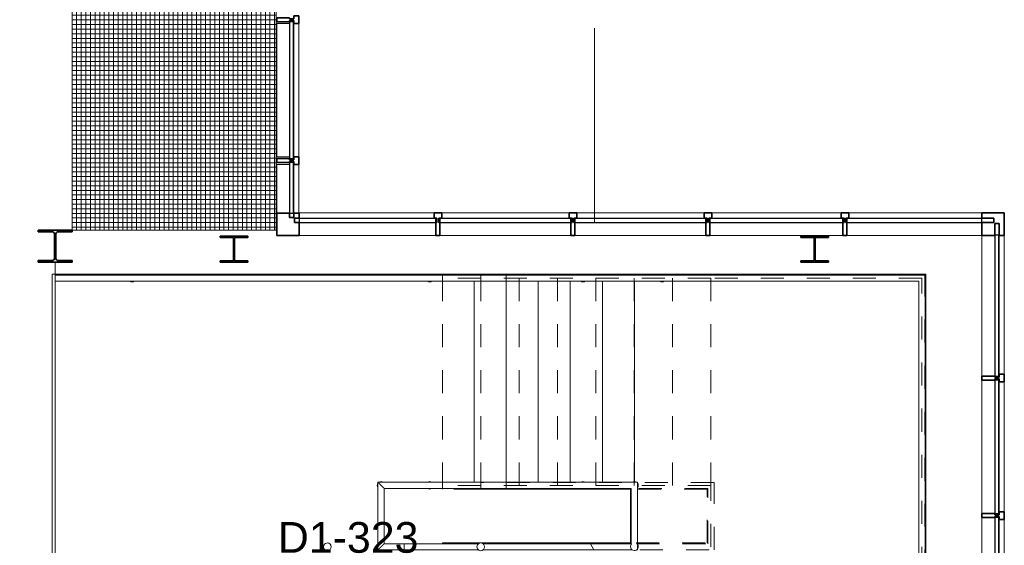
# Model space of a CAD drawing. Extents: x -2538 to 83400, y -8040 to 61900.
# Tile 71 of 105: x 74254 to 80671, y -4098 to -675. Entities that reach past the tile are written whole.
import ezdxf

# ---------------------------------------------------------------- set-up
doc = ezdxf.new("R2010")
doc.units = 0
doc.header["$LTSCALE"] = 100
doc.linetypes.add('gestippeld-fijn', pattern=[3, 1.5, -1.5])
doc.linetypes.add('stramien', pattern=[22.225, 12.7, -3.175, 3.175, -3.175])
for name, color, linetype, lineweight in [('00---0--FM-RUIMTENR', 7, 'Continuous', 18), ('BL$7A---_STRAMIEN', 7, 'Continuous', 18), ('BL23----_VLOEREN', 11, 'Continuous', 18), ('BL24----_TRAP', 1, 'Continuous', 18), ('BL28----_CONSTRUCTIES', 4, 'Continuous', 18), ('BL30----_KOZIJNEN', 14, 'Continuous', 25), ('BL34----_BALUSTRADES', 1, 'Continuous', 18)]:
    doc.layers.add(name, color=color, linetype=linetype, lineweight=lineweight)
doc.styles.add('Arial', font='arial.ttf', dxfattribs={"height": 200})

# ---------------------------------------------------------------- blocks, each defined once
blk = doc.blocks.new('System Panel - 31_CP_Glazed-1377024-1')
at = {"layer": 'BL30----_KOZIJNEN'}
for p, q in [((435, -9.5), (-435, -9.5)), ((-435, -9.5), (-435, -35.5)), ((-435, -35.5), (435, -35.5)), ((435, -35.5), (435, -9.5))]:
    blk.add_line(p, q, dxfattribs=at)
blk = doc.blocks.new('System Panel - 31_CP_Glazed-1377023-1')
at = {"layer": 'BL30----_KOZIJNEN'}
for p, q in [((458.25, -9.5), (-458.25, -9.5)), ((-458.25, -9.5), (-458.25, -35.5)), ((-458.25, -35.5), (458.25, -35.5)), ((458.25, -35.5), (458.25, -9.5))]:
    blk.add_line(p, q, dxfattribs=at)
blk = doc.blocks.new('Rectangular Mullion - 30_CW_vliesgevelprofiel-1377010-1')
at = {"layer": 'BL30----_KOZIJNEN', "lineweight": 18}
for p, q in [((80525.5, -4788), (80525.5, -3918)), ((80609, -4788), (80609, -3918)), ((80637, -4776), (80637, -3930)), ((80671, -4776), (80671, -3930))]:
    blk.add_line(p, q, dxfattribs=at)
blk = doc.blocks.new('Rectangular Mullion - 30_CW_vliesgevelprofiel-1381957-1')
at = {"layer": 'BL30----_KOZIJNEN', "lineweight": 18}
for p, q in [((80525.5, -2996), (80525.5, -2079.5)), ((80609, -2996), (80609, -2079.5)), ((80637, -2984), (80637, -2079.5)), ((80671, -2984), (80671, -2079.5))]:
    blk.add_line(p, q, dxfattribs=at)
blk = doc.blocks.new('Rectangular Mullion - 30_CW_hoek_R-1377020-1')
at = {"layer": 'BL30----_KOZIJNEN', "lineweight": 35}
for p, q in [((-145.5, 36.5), (-145.5, 70.5)), ((-145.5, 70.5), (0, 70.5)), ((0, 70.5), (0, -75)), ((-68.9, 36.5), (-145.5, 36.5)), ((-145.5, -75), (-145.5, 8.5)), ((-145.5, 8.5), (-68.9, 8.5)), ((-68.9, 8.5), (-68.9, 36.5)), ((-34, 1.6), (-62, 1.6)), ((-62, 1.6), (-62, -75)), ((-34, -75), (-34, 1.6)), ((-62, -75), (-145.5, -75)), ((0, -75), (-34, -75))]:
    blk.add_line(p, q, dxfattribs=at)
blk = doc.blocks.new('Rectangular Mullion - 30_CW_vliesgevelprofiel-1377022-1')
at = {"layer": 'BL30----_KOZIJNEN', "lineweight": 35}
for p, q in [((-25, 36.5), (-25, 70.5)), ((-25, 70.5), (25, 70.5)), ((25, 70.5), (25, 36.5)), ((-6, 36.5), (-25, 36.5)), ((-13, 8.5), (-6, 8.5)), ((-13, -75), (-13, 8.5)), ((-6, 8.5), (-6, 36.5)), ((25, 36.5), (6, 36.5)), ((6, 36.5), (6, 8.5)), ((6, 8.5), (13, 8.5)), ((13, 8.5), (13, -75)), ((13, -75), (-13, -75))]:
    blk.add_line(p, q, dxfattribs=at)
blk = doc.blocks.new('Rectangular Mullion - 30_CW_inwendigehoek_L-1377107-1')
at = {"layer": 'BL30----_KOZIJNEN', "lineweight": 35}
for p, q in [((0, 75.05), (-145.5, 75.05)), ((-145.5, 75.05), (-145.5, -8.45)), ((0, -70.45), (0, 75.05)), ((-145.5, -8.45), (-115.5, -8.45)), ((-145.5, -36.45), (-145.5, -70.45)), ((-115.5, -36.45), (-145.5, -36.45)), ((-115.5, -8.45), (-115.5, -36.45)), ((-111.5, -70.45), (-111.5, -40.45)), ((-111.5, -40.45), (-83.5, -40.45)), ((-83.5, -40.45), (-83.5, -70.45)), ((-145.5, -70.45), (-111.5, -70.45)), ((-83.5, -70.45), (0, -70.45))]:
    blk.add_line(p, q, dxfattribs=at)
blk = doc.blocks.new('System Panel - 31_CP_Glazed-1377109-1')
at = {"layer": 'BL30----_KOZIJNEN'}
for p, q in [((445.75, 35.5), (-445.75, 35.5)), ((-445.75, 35.5), (-445.75, 9.5)), ((-445.75, 9.5), (445.75, 9.5)), ((445.75, 9.5), (445.75, 35.5))]:
    blk.add_line(p, q, dxfattribs=at)
blk = doc.blocks.new('System Panel - 31_CP_Glazed-1377110-1')
at = {"layer": 'BL30----_KOZIJNEN'}
for p, q in [((427, 35.5), (-427, 35.5)), ((-427, 35.5), (-427, 9.5)), ((-427, 9.5), (427, 9.5)), ((427, 9.5), (427, 35.5))]:
    blk.add_line(p, q, dxfattribs=at)
blk = doc.blocks.new('System Panel - 31_CP_Glazed-1377111-1')
at = {"layer": 'BL30----_KOZIJNEN'}
for p, q in [((433.5, 35.5), (-433.5, 35.5)), ((-433.5, 35.5), (-433.5, 9.5)), ((-433.5, 9.5), (433.5, 9.5)), ((433.5, 9.5), (433.5, 35.5))]:
    blk.add_line(p, q, dxfattribs=at)
blk = doc.blocks.new('Rectangular Mullion - 30_CW_vliesgevelprofiel-1377094-1')
at = {"layer": 'BL30----_KOZIJNEN', "lineweight": 18}
for p, q in [((76075, -1934), (76954.5, -1934)), ((76075, -1968), (76954.5, -1968)), ((76075, -1996), (76966.5, -1996)), ((76075, -2079.5), (76966.5, -2079.5))]:
    blk.add_line(p, q, dxfattribs=at)
blk = doc.blocks.new('Rectangular Mullion - 30_CW_vliesgevelprofiel-1377095-1')
at = {"layer": 'BL30----_KOZIJNEN', "lineweight": 18}
for p, q in [((77004.5, -1934), (77834.5, -1934)), ((77004.5, -1968), (77834.5, -1968)), ((76992.5, -1996), (77846.5, -1996)), ((76992.5, -2079.5), (77846.5, -2079.5))]:
    blk.add_line(p, q, dxfattribs=at)
blk = doc.blocks.new('Rectangular Mullion - 30_CW_vliesgevelprofiel-1377096-1')
at = {"layer": 'BL30----_KOZIJNEN', "lineweight": 18}
for p, q in [((78764.5, -1934), (79607.5, -1934)), ((78764.5, -1968), (79607.5, -1968)), ((78752.5, -1996), (79619.5, -1996)), ((78752.5, -2079.5), (79619.5, -2079.5))]:
    blk.add_line(p, q, dxfattribs=at)
blk = doc.blocks.new('Rectangular Mullion - 30_CW_vliesgevelprofiel-1377108-1')
at = {"layer": 'BL30----_KOZIJNEN', "lineweight": 35}
for p, q in [((-13, -8.5), (-13, 75)), ((-13, 75), (13, 75)), ((13, 75), (13, -8.5)), ((-25, -70.5), (-25, -36.5)), ((-25, -36.5), (-6, -36.5)), ((-6, -8.5), (-13, -8.5)), ((-6, -36.5), (-6, -8.5)), ((13, -8.5), (6, -8.5)), ((6, -8.5), (6, -36.5)), ((6, -36.5), (25, -36.5)), ((25, -36.5), (25, -70.5)), ((25, -70.5), (-25, -70.5))]:
    blk.add_line(p, q, dxfattribs=at)
blk = doc.blocks.new('System Panel - 31_CP_Glazed-1377126-1')
at = {"layer": 'BL30----_KOZIJNEN'}
for p, q in [((440, 35.5), (-440, 35.5)), ((-440, 35.5), (-440, 9.5)), ((-440, 9.5), (440, 9.5)), ((440, 9.5), (440, 35.5))]:
    blk.add_line(p, q, dxfattribs=at)
blk = doc.blocks.new('Rectangular Mullion - 30_CW_vliesgevelprofiel-1377131-1')
at = {"layer": 'BL30----_KOZIJNEN', "lineweight": 18}
for p, q in [((79657.5, -1934), (80525.5, -1934)), ((79657.5, -1968), (80525.5, -1968)), ((79645.5, -1996), (80525.5, -1996)), ((79645.5, -2079.5), (80525.5, -2079.5))]:
    blk.add_line(p, q, dxfattribs=at)
blk = doc.blocks.new('Rectangular Mullion - 30_CW_vliesgevelprofiel-1377140-1')
at = {"layer": 'BL30----_KOZIJNEN', "lineweight": 35}
for p, q in [((-12, 75), (-38, 75)), ((-38, 75), (-38, -8.5)), ((-12, -8.5), (-12, 75)), ((-31, -36.5), (-50, -36.5)), ((-50, -36.5), (-50, -70.5)), ((-38, -8.5), (-31, -8.5)), ((-31, -8.5), (-31, -36.5)), ((-19, -8.5), (-12, -8.5)), ((-19, -36.5), (-19, -8.5)), ((0, -36.5), (-19, -36.5)), ((0, -70.5), (0, -36.5)), ((-50, -70.5), (0, -70.5))]:
    blk.add_line(p, q, dxfattribs=at)
blk = doc.blocks.new('System Panel - 31_CP_Glazed 1-1608575-1')
at = {"layer": 'BL30----_KOZIJNEN'}
for p, q in [((446, 35.5), (-446, 35.5)), ((-446, 35.5), (-446, 9.5)), ((-446, 9.5), (446, 9.5)), ((446, 9.5), (446, 35.5))]:
    blk.add_line(p, q, dxfattribs=at)
blk = doc.blocks.new('Rectangular Mullion - 30_CW_vliesgevelprofiel-1608573-1')
at = {"layer": 'BL30----_KOZIJNEN', "lineweight": 18}
for p, q in [((75928.6, -700), (76012.1, -700)), ((75928.6, -700), (75928.6, -1568)), ((76012.1, -700), (76012.1, -1568)), ((76040.1, -700), (76040.1, -1568)), ((76074.1, -700), (76074.1, -1568)), ((76012.1, -1568), (75928.6, -1568))]:
    blk.add_line(p, q, dxfattribs=at)
blk = doc.blocks.new('Rectangular Mullion - 30_CW_vliesgevelprofiel-1377146-1')
at = {"layer": 'BL30----_KOZIJNEN', "lineweight": 18}
for p, q in [((75928.6, -1618), (76012.1, -1618)), ((75928.6, -1618), (75928.6, -1934)), ((76012.1, -1618), (76012.1, -1934)), ((76040.1, -1618), (76040.1, -1934)), ((76074.1, -1618), (76074.1, -1934))]:
    blk.add_line(p, q, dxfattribs=at)
blk = doc.blocks.new('System Panel - 31_CP_Glazed-1377144-1')
at = {"layer": 'BL30----_KOZIJNEN'}
for p, q in [((164.025, 35.5), (-164.025, 35.5)), ((-164.025, 35.5), (-164.025, 9.5)), ((-164.025, 9.5), (164.025, 9.5)), ((164.025, 9.5), (164.025, 35.5))]:
    blk.add_line(p, q, dxfattribs=at)
blk = doc.blocks.new('Rectangular Mullion - 30_CW_vliesgevelprofiel-1377150-1')
at = {"layer": 'BL30----_KOZIJNEN', "lineweight": 35}
for p, q in [((-13, -8.5), (-13, 75)), ((-13, 75), (13, 75)), ((13, 75), (13, -8.5)), ((-25, -70.5), (-25, -36.5)), ((-25, -36.5), (-6, -36.5)), ((-6, -8.5), (-13, -8.5)), ((-6, -36.5), (-6, -8.5)), ((13, -8.5), (6, -8.5)), ((6, -8.5), (6, -36.5)), ((6, -36.5), (25, -36.5)), ((25, -36.5), (25, -70.5)), ((25, -70.5), (-25, -70.5))]:
    blk.add_line(p, q, dxfattribs=at)
blk = doc.blocks.new('28_CL_staal - kolom - HEA - HE220A-V198-1')
at = {"layer": 'BL28----_CONSTRUCTIES'}
h = blk.add_hatch(dxfattribs=at)
h.set_pattern_fill('FP_624', color=256, style=0, pattern_type=2)
h.set_pattern_definition([(225, (73231.6, -8077.3), (500, -500), []), (225, (73061.6, -8077.3), (500, -500), []), (225, (73051.6, -8077.3), (500, -500), []), (225, (73041.6, -8077.3), (500, -500), []), (225, (73031.6, -8077.3), (500, -500), []), (225, (73021.6, -8077.3), (500, -500), []), (225, (73011.6, -8077.3), (500, -500), []), (225, (73001.6, -8077.3), (500, -500), [])])
h.paths.add_polyline_path([(110, 105), (-110, 105), (-110, 94), (-21.5, 94), (-8.8, 88.7), (-3.5, 76), (-3.5, -76), (-8.8, -88.7), (-21.5, -94), (-110, -94), (-110, -105), (110, -105), (110, -94), (21.5, -94), (8.8, -88.7), (3.5, -76), (3.5, 76), (8.8, 88.7), (21.5, 94), (110, 94)], flags=0)
at = {"layer": 'BL28----_CONSTRUCTIES', "lineweight": 35}
for p, q in [((110, 105), (-110, 105)), ((-110, 105), (-110, 94)), ((-110, 94), (-21.5, 94)), ((-3.5, 76), (-3.5, -76)), ((3.5, -76), (3.5, 76)), ((21.5, 94), (110, 94)), ((110, 94), (110, 105)), ((-21.5, -94), (-110, -94)), ((-110, -94), (-110, -105)), ((-110, -105), (110, -105)), ((110, -94), (21.5, -94)), ((110, -105), (110, -94))]:
    blk.add_line(p, q, dxfattribs=at)
for centre, start, end in [((-21.5, 76), 0, 90), ((21.5, 76), 90, 180), ((-21.5, -76), 270, 0), ((21.5, -76), 180, 270)]:
    blk.add_arc(centre, 18, start, end, dxfattribs=at)
blk = doc.blocks.new('Railing - AL_34_baluster_ rond-1347553-1')
at = {"layer": 'BL34----_BALUSTRADES'}
for start, end in [(143.768, 180), (360, 36.232), (180, 216.232), (323.768, 360)]:
    blk.add_arc((0, 0), 25, start, end, dxfattribs=at)
blk = doc.blocks.new('Railing - AL_34_baluster_ rond-V185-1')
at = {"layer": 'BL34----_BALUSTRADES'}
for start, end in [(143.768, 180), (180, 216.232), (233.768, 306.232)]:
    blk.add_arc((0, 0), 25, start, end, dxfattribs=at)
blk = doc.blocks.new('Railing - AL_34_baluster_ rond-V182-1')
at = {"layer": 'BL34----_BALUSTRADES'}
for start, end in [(143.768, 180), (360, 36.232), (180, 216.232), (323.768, 360)]:
    blk.add_arc((0, 0), 25, start, end, dxfattribs=at)
blk = doc.blocks.new('Railing - Railing-1378798-1')
at = {"layer": 'BL34----_BALUSTRADES'}
for p, q in [((77185.9, -8265.2), (76171.6, -8265.2)), ((78901.6, -8265.2), (77185.9, -8265.2)), ((78901.6, -11405.2), (78901.6, -8265.2)), ((77185.9, -8305.2), (76171.6, -8305.2)), ((78861.6, -8305.2), (77185.9, -8305.2)), ((78861.6, -11365.2), (78861.6, -8305.2)), ((77455.8, -11365.2), (78861.6, -11365.2)), ((77477.6, -11405.2), (78901.6, -11405.2))]:
    blk.add_line(p, q, dxfattribs=at)
for name, p, rotation in [('Railing - AL_34_baluster_ rond-1347553-1', (76671.6, -8285.2), 269.9999999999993), ('Railing - AL_34_baluster_ rond-V182-1', (77185.9, -8285.2), 269.9999999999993), ('Railing - AL_34_baluster_ rond-V185-1', (78881.6, -8285.2), 180), ('Railing - AL_34_baluster_ rond-V185-1', (78881.6, -11385.2), 89.99999999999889)]:
    blk.add_blockref(name, p, dxfattribs=dict(rotation=rotation))
blk = doc.blocks.new('Railing - AL_34_baluster_ rond-1347551-1')
at = {"layer": 'BL34----_BALUSTRADES'}
for start, end in [(171.08897, 180), (180, 188.91103)]:
    blk.add_arc((0, 0), 25, start, end, dxfattribs=at)
blk = doc.blocks.new('Railing - AL_34_baluster_ rond-1347543-1')
at = {"layer": 'BL34----_BALUSTRADES'}
for start, end in [(45, 180), (360, 36.232), (180, 225), (323.768, 360)]:
    blk.add_arc((0, 0), 25, start, end, dxfattribs=at)
blk = doc.blocks.new('Railing - AL_34_baluster_ rond-1347561-1')
at = {"layer": 'BL34----_BALUSTRADES'}
for start, end in [(53.768, 126.232), (360, 36.232), (323.768, 360)]:
    blk.add_arc((0, 0), 25, start, end, dxfattribs=at)
blk = doc.blocks.new('Railing - Railing-1378802-1')
at = {"layer": 'BL34----_BALUSTRADES'}
for p, q in [((77026.6, -9615.2), (76171.6, -9615.2)), ((77026.6, -10055.2), (77026.6, -9615.2)), ((76986.6, -9655.2), (76171.6, -9655.2)), ((76986.6, -10015.2), (76986.6, -9655.2)), ((75546.6, -10015.2), (75755.6, -10015.2)), ((76721, -10015.2), (76986.6, -10015.2)), ((76742.8, -10055.2), (76992, -10055.2)), ((77021.3, -10055.2), (77026.6, -10055.2))]:
    blk.add_line(p, q, dxfattribs=at)
at = {"extrusion": (0, 0, -1), "zscale": -1}
for name, p, rotation in [('Railing - AL_34_baluster_ rond-1347553-1', (-76671.6, -9635.2), 90.00000000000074), ('Railing - AL_34_baluster_ rond-1347561-1', (-77006.6, -9635.2), 90.00000000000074), ('Railing - AL_34_baluster_ rond-1347551-1', (-76046.6, -10035.2), 270.000000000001), ('Railing - AL_34_baluster_ rond-1347543-1', (-77006.6, -10035.2), 180)]:
    blk.add_blockref(name, p, dxfattribs=dict(at, rotation=rotation))
blk = doc.blocks.new('Railing - AL_34_baluster_ rond-V183-1')
at = {"layer": 'BL34----_BALUSTRADES'}
for start, end in [(360, 180), (180, 360)]:
    blk.add_arc((0, 0), 25, start, end, dxfattribs=at)
blk = doc.blocks.new('Railing - AL_34_baluster_ rond-V184-1')
at = {"layer": 'BL34----_BALUSTRADES'}
for start, end in [(143.768, 180), (180, 216.232), (233.73674, 306.43535)]:
    blk.add_arc((0, 0), 25, start, end, dxfattribs=at)
blk = doc.blocks.new('Railing - Railing-1378888-1')
at = {"layer": 'BL34----_BALUSTRADES'}
for p, q in [((76171.6, -9615.2), (75335.6, -9615.2)), ((75335.6, -9615.2), (75335.6, -10055.2)), ((76171.6, -9615.2), (76171.6, -9655.2)), ((75375.6, -9655.2), (76171.6, -9655.2)), ((75375.6, -10015.2), (75375.6, -9655.2)), ((75335.6, -10055.2), (75505.6, -10055.2)), ((75505.6, -10015.2), (75375.6, -10015.2)), ((75505.6, -10015.2), (75505.6, -10055.2))]:
    blk.add_line(p, q, dxfattribs=at)
for points in [[(75335.6, -9615.2), (75335.6, -9615.2), (75335.9, -9615.5), (75337.1, -9616.6), (75338.2, -9617.8), (75339.4, -9619), (75340.6, -9620.1), (75341.7, -9621.3), (75343.4, -9623), (75345.2, -9624.8), (75346.7, -9626.3), (75347.9, -9627.5), (75349.2, -9628.7), (75350.4, -9630), (75351.7, -9631.3), (75353, -9632.6), (75354.3, -9633.9), (75355.6, -9635.2), (75356.9, -9636.5), (75358.2, -9637.8), (75359.5, -9639.1), (75360.8, -9640.3), (75362, -9641.6), (75363.3, -9642.8), (75364.5, -9644), (75365.6, -9645.2), (75366.7, -9646.3), (75368.1, -9647.7), (75369.5, -9649), (75370.6, -9650.2), (75371.8, -9651.3), (75373, -9652.5), (75374.1, -9653.7), (75375.3, -9654.8), (75375.6, -9655.2), (75375.6, -9655.2)], [(75335.6, -10055.2), (75335.6, -10055.2), (75335.9, -10054.8), (75337.1, -10053.7), (75338.2, -10052.5), (75339.4, -10051.3), (75340.5, -10050.2), (75341.7, -10049), (75343.4, -10047.4), (75345.2, -10045.6), (75346.7, -10044), (75347.9, -10042.8), (75349.2, -10041.6), (75350.4, -10040.3), (75351.7, -10039.1), (75353, -10037.8), (75354.3, -10036.5), (75355.6, -10035.2), (75356.9, -10033.9), (75358.2, -10032.6), (75359.5, -10031.3), (75360.8, -10030), (75362, -10028.7), (75363.3, -10027.5), (75364.4, -10026.3), (75365.6, -10025.2), (75366.7, -10024.1), (75368.1, -10022.6), (75369.5, -10021.3), (75370.6, -10020.1), (75371.8, -10019), (75373, -10017.8), (75374.1, -10016.6), (75375.3, -10015.5), (75375.6, -10015.2), (75375.6, -10015.2)]]:
    blk.add_open_spline(points, degree=3, knots=[0, 0, 0, 0, 0.083333, 0.125, 0.166667, 0.208333, 0.229167, 0.25, 0.291667, 0.333333, 0.354167, 0.375, 0.395833, 0.416667, 0.4375, 0.458333, 0.479167, 0.5, 0.520833, 0.541667, 0.5625, 0.583333, 0.604167, 0.625, 0.645833, 0.666667, 0.6875, 0.708333, 0.75, 0.770833, 0.791667, 0.833333, 0.875, 0.916667, 1, 1, 1, 1], dxfattribs=at)
for name, p, rotation in [('Railing - AL_34_baluster_ rond-V184-1', (75355.6, -9635.2), 269.9999999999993), ('Railing - AL_34_baluster_ rond-V182-1', (75671.6, -9635.2), 269.9999999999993), ('Railing - AL_34_baluster_ rond-V183-1', (75005.6, -10035.2), 89.99999999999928)]:
    blk.add_blockref(name, p, dxfattribs=dict(rotation=rotation))
blk.add_blockref('Railing - AL_34_baluster_ rond-V185-1', (75355.6, -10035.2))
blk = doc.blocks.new('Railing - AL_34_baluster_ rond-1347541-1')
at = {"layer": 'BL34----_BALUSTRADES'}
for start, end in [(360, 180), (180, 360)]:
    blk.add_arc((0, 0), 25, start, end, dxfattribs=at)
blk = doc.blocks.new('Railing - Railing-1378926-1')
at = {"layer": 'BL34----_BALUSTRADES', "linetype": 'gestippeld-fijn'}
for p, q in [((76005.6, -8305.7), (76005.6, -8265.7)), ((77721.5, -8265.7), (76005.6, -8265.7)), ((76005.6, -8305.7), (76005.6, -8265.7)), ((77721.5, -8265.7), (76005.6, -8265.7)), ((78900.6, -8265.7), (77721.5, -8265.7)), ((78900.6, -8265.7), (77721.5, -8265.7)), ((78900.6, -11405.7), (78900.6, -8265.7)), ((78900.6, -11405.7), (78900.6, -8265.7)), ((77721.5, -8305.7), (76005.6, -8305.7)), ((77721.5, -8305.7), (76005.6, -8305.7)), ((78860.6, -8305.7), (77721.5, -8305.7)), ((78860.6, -8305.7), (77721.5, -8305.7)), ((78860.6, -11365.7), (78860.6, -8305.7)), ((78860.6, -11365.7), (78860.6, -8305.7)), ((77456.1, -11365.7), (77539.6, -11365.7)), ((77456.1, -11365.7), (77539.6, -11365.7)), ((77477.8, -11405.7), (77539.6, -11405.7)), ((77477.8, -11405.7), (77539.6, -11405.7)), ((77539.6, -11365.7), (78860.6, -11365.7)), ((77539.6, -11365.7), (78860.6, -11365.7)), ((77539.6, -11405.7), (78900.6, -11405.7)), ((77539.6, -11405.7), (78900.6, -11405.7))]:
    blk.add_line(p, q, dxfattribs=at)
at = {"layer": 'BL34----_BALUSTRADES'}
for p, q in [((75505.6, -11365.7), (75990.9, -11365.7)), ((75505.6, -11405.7), (75990.9, -11405.7)), ((76020.2, -11365.7), (77456.1, -11365.7)), ((76020.2, -11405.7), (77477.8, -11405.7)), ((77467, -11385.7), (77456.1, -11365.7)), ((77477.8, -11405.7), (77467, -11385.7))]:
    blk.add_line(p, q, dxfattribs=at)
at = {"rotation": 89.99999999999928}
blk.add_blockref('Railing - AL_34_baluster_ rond-1347541-1', (76005.6, -11385.7), dxfattribs=at)
blk = doc.blocks.new('Railing - Railing-1378930-1')
at = {"layer": 'BL34----_BALUSTRADES', "linetype": 'gestippeld-fijn'}
for p, q in [((76005.6, -9655.7), (76005.6, -9615.7)), ((77525.6, -9615.7), (76005.6, -9615.7)), ((76005.6, -9655.7), (76005.6, -9615.7)), ((77525.6, -9615.7), (76005.6, -9615.7)), ((77525.6, -10055.7), (77525.6, -9615.7)), ((77525.6, -10055.7), (77525.6, -9615.7)), ((77485.6, -9655.7), (76005.6, -9655.7)), ((77485.6, -9655.7), (76005.6, -9655.7)), ((77485.6, -10015.7), (77485.6, -9655.7)), ((77485.6, -10015.7), (77485.6, -9655.7)), ((76721.3, -10015.7), (77485.6, -10015.7)), ((76721.3, -10015.7), (77485.6, -10015.7)), ((76743.1, -10055.7), (77525.6, -10055.7)), ((76743.1, -10055.7), (77525.6, -10055.7))]:
    blk.add_line(p, q, dxfattribs=at)
at = {"layer": 'BL34----_BALUSTRADES'}
for p, q in [((75505.6, -10015.7), (75990.9, -10015.7)), ((75505.6, -10055.7), (75990.9, -10055.7)), ((76020.2, -10015.7), (76721.3, -10015.7)), ((76020.2, -10055.7), (76743.1, -10055.7)), ((76732.2, -10035.7), (76721.3, -10015.7)), ((76743.1, -10055.7), (76732.2, -10035.7))]:
    blk.add_line(p, q, dxfattribs=at)
at = {"extrusion": (0, 0, -1), "zscale": -1, "rotation": 270.0000000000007}
blk.add_blockref('Railing - AL_34_baluster_ rond-1347541-1', (-76005.6, -10035.7), dxfattribs=at)
blk = doc.blocks.new('Railing - AL_34_baluster_ rond-V187-1')
at = {"layer": 'BL34----_BALUSTRADES'}
for start, end in [(143.34337, 180), (360, 36.65663), (180, 216.68254), (323.31746, 360)]:
    blk.add_arc((0, 0), 25, start, end, dxfattribs=at)
blk = doc.blocks.new('Railing - Railing-1379440-1')
at = {"layer": 'BL34----_BALUSTRADES'}
for p, q in [((76171.6, -8265.2), (73231.6, -8265.2)), ((73231.6, -8305.2), (73231.6, -8265.2)), ((76171.6, -8265.2), (76171.6, -8305.2)), ((73231.6, -8305.2), (76171.6, -8305.2))]:
    blk.add_line(p, q, dxfattribs=at)
at = {"rotation": 89.99999999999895}
for name, p in [('Railing - AL_34_baluster_ rond-V187-1', (73731.6, -8285.2)), ('Railing - AL_34_baluster_ rond-V182-1', (75671.6, -8285.2))]:
    blk.add_blockref(name, p, dxfattribs=at)

msp = doc.modelspace()

# ---------------------------------------------------------------- hatches: boundary and pattern name
at = {"layer": 'BL23----_VLOEREN'}
h = msp.add_hatch(dxfattribs=at)
h.set_pattern_fill('FP_637', color=256, style=0, pattern_type=2)
h.set_pattern_definition([(90, (74745, -496.55), (-30, 2e-15), []), (180, (74745, -496.55), (-4e-15, -30), [])])
h.paths.add_polyline_path([(74595, -7360), (75925, -7360), (75925, -5765), (74595, -5765), (74595, -6957.6)], flags=0)
h.paths.add_polyline_path([(74828.8, -2045), (75925, -2045), (75925, -470), (74595, -470), (74595, -2045)], flags=0)
h.paths.add_polyline_path([(78692.7, 8900), (78720, 8900), (78720, 11220), (78709, 11220), (78709, 11247.5), (78614.9, 11247.5), (78611.8, 11237), (78607.5, 11230.5), (78602.4, 11225.9), (78598, 11223.1), (78590.9, 11220.7), (78582, 11220.4), (78577.2, 11221), (78567.6, 11225.9), (78561.6, 11231.6), (78558.2, 11237), (78555.9, 11243.5), (78555, 11247.5), (78461, 11247.5), (78461, 11220), (78450, 11220), (78450, 8900)], flags=0)
h.paths.add_polyline_path([(7080, 8900), (7350, 8900), (7350, 11211.8), (7339, 11211.8), (7339, 11239.3), (7244.8, 11239.3), (7243.7, 11233), (7238.4, 11223.4), (7232.4, 11217.6), (7227.5, 11214.7), (7220.8, 11212.5), (7213, 11212), (7205.4, 11213.6), (7197.3, 11217.8), (7192.5, 11222.3), (7188.2, 11228.8), (7185.9, 11235.3), (7185.1, 11239.3), (7091, 11239.3), (7091, 11211.8), (7080, 11211.8), (7080, 8943.5)], flags=0)
h.paths.add_polyline_path([(7215, 11215.8), (7224.5, 11217.8), (7231, 11221.6), (7235.7, 11226.4), (7239.1, 11232.7), (7240.7, 11239.3), (7240.7, 11244.3), (7238.6, 11252), (7234.9, 11258.1), (7230.3, 11262.5), (7224.1, 11265.9), (7217.8, 11267.4), (7211.2, 11267.3), (7204.7, 11265.4), (7199.7, 11262.5), (7194.3, 11257.1), (7190.9, 11250.8), (7189.3, 11244.3), (7189.3, 11239.3), (7191.2, 11232), (7195.2, 11225.3), (7199.7, 11221), (7205.9, 11217.6), (7212.1, 11216.1)], flags=0)
h.paths.add_polyline_path([(7215, 11216.8), (7204.6, 11219.2), (7202, 11220.5), (7196.4, 11225.3), (7192.2, 11232), (7190.3, 11239.3), (7190.3, 11244.3), (7192.5, 11252.2), (7193.9, 11255), (7198.2, 11260.1), (7204.6, 11264.3), (7208.5, 11265.9), (7215, 11266.8), (7225.4, 11264.3), (7228, 11263), (7233.4, 11258.5), (7237.5, 11252.2), (7239.1, 11248.2), (7240, 11241.8), (7237.5, 11231.4), (7234.2, 11226.1), (7231.8, 11223.4), (7225.4, 11219.2), (7221.5, 11217.6), (7215.3, 11216.8)], flags=0)
h.paths.add_polyline_path([(78585, 11224), (78594.1, 11225.9), (78601, 11229.8), (78605.7, 11234.7), (78609.1, 11240.9), (78610.7, 11247.5), (78610.4, 11254.2), (78609.1, 11259.1), (78604.9, 11266.4), (78600.3, 11270.7), (78594.1, 11274.1), (78588.8, 11275.5), (78581.2, 11275.5), (78574.7, 11273.6), (78568.6, 11269.9), (78565.1, 11266.4), (78560.9, 11259.1), (78559.3, 11252.5), (78559.3, 11247.5), (78561.4, 11239.7), (78564.8, 11234), (78568.6, 11230.1), (78575.9, 11225.9), (78582.1, 11224.4), (78584.7, 11224)], flags=0)
h.paths.add_polyline_path([(78585, 11225), (78574.6, 11227.5), (78572, 11228.7), (78565.8, 11234.4), (78561.8, 11241.3), (78560.9, 11243.5), (78560, 11250), (78562.5, 11260.4), (78564.1, 11263.4), (78568.2, 11268.4), (78574.8, 11272.6), (78578.5, 11274.1), (78585, 11275), (78595.4, 11272.5), (78598.3, 11271), (78603.4, 11266.8), (78607.5, 11260.4), (78609.7, 11252.5), (78609.7, 11247.5), (78607.5, 11239.6), (78606.3, 11237), (78601.8, 11231.6), (78595.4, 11227.5), (78591.5, 11225.9), (78585.1, 11225)], flags=0)
h.paths.add_polyline_path([(7245, 11244.3), (7339, 11244.3), (7339, 11271.8), (7350, 11271.8), (7350, 11350), (7080, 11350), (7080, 11271.8), (7091, 11271.8), (7091, 11244.3), (7185.3, 11244.3), (7186.1, 11248.9), (7189.9, 11257.8), (7192.5, 11261.4), (7198.8, 11266.8), (7203.1, 11269.3), (7215, 11271.5), (7221.7, 11270.8), (7228, 11268.5), (7233.4, 11265.2), (7240.1, 11257.7), (7242, 11254.8), (7244.7, 11244.3)], flags=0)
h.paths.add_polyline_path([(78614.7, 11252.5), (78709, 11252.5), (78709, 11280), (78720, 11280), (78720, 11350), (78450, 11350), (78450, 11280), (78461, 11280), (78461.9, 11252.5), (78555.3, 11252.5), (78555.8, 11256.7), (78560, 11266.2), (78565.4, 11272.4), (78572, 11276.8), (78578.3, 11279), (78585, 11279.8), (78591.7, 11279), (78598, 11276.9), (78603.4, 11273.7), (78610.1, 11266), (78612.4, 11262.1), (78614.6, 11255)], flags=0)
h.paths.add_polyline_path([(7080, 42600), (7350, 42600), (7350, 42720), (7339, 42720), (7339, 42747.5), (7244.8, 42747.5), (7243.7, 42741.3), (7238.4, 42731.6), (7232.4, 42725.9), (7227.5, 42723), (7220.8, 42720.8), (7213, 42720.3), (7205.4, 42721.8), (7197.3, 42726), (7192.5, 42730.5), (7188.2, 42737), (7185.9, 42743.5), (7185.1, 42747.5), (7091, 42747.5), (7091, 42720), (7080, 42720), (7080, 42698.6)], flags=0)
h.paths.add_polyline_path([(7215, 42724), (7224.5, 42726), (7231, 42729.8), (7235.7, 42734.7), (7239.1, 42740.9), (7240.7, 42747.5), (7240.7, 42752.5), (7238.6, 42760.3), (7234.9, 42766.4), (7230.3, 42770.7), (7224.1, 42774.1), (7217.8, 42775.6), (7211.2, 42775.5), (7204.7, 42773.6), (7199.7, 42770.7), (7194.3, 42765.3), (7190.9, 42759.1), (7189.3, 42752.5), (7189.3, 42747.5), (7191.2, 42740.2), (7195.2, 42733.5), (7199.7, 42729.3), (7205.9, 42725.9), (7212.1, 42724.4)], flags=0)
h.paths.add_polyline_path([(7221.5, 42725.9), (7215, 42725), (7204.6, 42727.5), (7202, 42728.7), (7196.4, 42733.5), (7192.2, 42740.2), (7190.3, 42747.5), (7190.3, 42752.5), (7192.5, 42760.4), (7193.9, 42763.3), (7198.2, 42768.4), (7204.6, 42772.5), (7208.5, 42774.1), (7215, 42775), (7225.4, 42772.5), (7228, 42771.3), (7233.4, 42766.8), (7237.5, 42760.4), (7239.1, 42756.5), (7240, 42750), (7237.5, 42739.6), (7234.2, 42734.4), (7231.8, 42731.6), (7225.4, 42727.5), (7221.5, 42725.9)], flags=0)
h.paths.add_polyline_path([(7176, 42752.5), (7185.3, 42752.5), (7186.1, 42757.1), (7189.9, 42766), (7192.5, 42769.6), (7198.8, 42775), (7203.1, 42777.6), (7215, 42779.8), (7221.7, 42779), (7228, 42776.8), (7233.4, 42773.5), (7240.1, 42766), (7242, 42763), (7245, 42752.5), (7339, 42752.5), (7339, 42780), (7350, 42780), (7350, 45700), (7080, 45700), (7080, 42780), (7091, 42780), (7091, 42752.5)], flags=0)
at = {"layer": 'BL28----_CONSTRUCTIES'}
h = msp.add_hatch(dxfattribs=at)
h.set_pattern_fill('FP_608', color=256, style=0, pattern_type=2)
h.set_pattern_definition([(45, (1253.4, 5927.3), (-500, 500), []), (45, (1423.4, 5927.3), (-500, 500), []), (45, (1433.4, 5927.3), (-500, 500), []), (45, (1443.4, 5927.3), (-500, 500), []), (45, (1453.4, 5927.3), (-500, 500), []), (45, (1463.4, 5927.3), (-500, 500), []), (45, (1473.4, 5927.3), (-500, 500), []), (45, (1483.4, 5927.3), (-500, 500), [])])
h.paths.add_polyline_path([(79345.5, -2255), (79525.5, -2255), (79525.5, -2245.5), (79438.5, -2245.5), (79438.5, -2093.5), (79525.5, -2093.5), (79525.5, -2084), (79345.5, -2084), (79345.5, -2093.5), (79432.5, -2093.5), (79432.5, -2245.5), (79345.5, -2245.5)], flags=0)

# ---------------------------------------------------------------- linework, layer by layer
at = {"layer": 'BL$7A---_STRAMIEN', "linetype": 'stramien'}
msp.add_line((78000, -2000), (78000, 60900), dxfattribs=at)
at = {"layer": 'BL23----_VLOEREN'}
for p, q in [((74595, -450), (74595, -2045)), ((75925, -2045), (75925, -470)), ((74595, -2045), (75925, -2045)), ((74485, -2337.8), (74485, -2255)), ((74465, -2332.8), (74465, -5457.8)), ((77216.2, -2332.8), (74465, -2332.8)), ((77216.2, -2337.8), (77216.2, -2332.8)), ((74485, -5437.8), (74485, -2377.8)), ((77216.2, -3688), (77216.2, -2377.8))]:
    msp.add_line(p, q, dxfattribs=at)
at = {"layer": 'BL24----_TRAP', "linetype": 'gestippeld-fijn'}
for p, q in [((77008.9, -2333.3), (77008.9, -2358.3)), ((78758.9, -2333.3), (77008.9, -2333.3)), ((77008.9, -2358.3), (77008.9, -3708.3)), ((78758.9, -2358.3), (77008.9, -2358.3)), ((78758.9, -2358.3), (77008.9, -2358.3)), ((77258.9, -2358.3), (77258.9, -3708.3)), ((77508.9, -2358.3), (77508.9, -3708.3)), ((77758.9, -2358.3), (77758.9, -3708.3)), ((78008.9, -2358.3), (78008.9, -3708.3)), ((78258.9, -2358.3), (78258.9, -3708.3)), ((78508.9, -2358.3), (78508.9, -3708.3)), ((80158.9, -2333.3), (78758.9, -2333.3)), ((78758.9, -2358.3), (78758.9, -3708.3)), ((80133.9, -2358.3), (78758.9, -2358.3)), ((80133.9, -2358.3), (78758.9, -2358.3)), ((80133.9, -5458.3), (80133.9, -2358.3)), ((80133.9, -5458.3), (80133.9, -2358.3)), ((80158.9, -5483.3), (80158.9, -2333.3)), ((78758.9, -3708.3), (77008.9, -3708.3)), ((77008.9, -3733.3), (77008.9, -3708.3)), ((78758.9, -3708.3), (77008.9, -3708.3)), ((78758.9, -4108.3), (78758.9, -3708.3)), ((78758.9, -4108.3), (78758.9, -3708.3)), ((78733.9, -3733.3), (77008.9, -3733.3)), ((78733.9, -4083.3), (78733.9, -3733.3)), ((77971.9, -4083.3), (78733.9, -4083.3))]:
    msp.add_line(p, q, dxfattribs=at)
at = {"layer": 'BL24----_TRAP'}
for p, q in [((77216.2, -2332.8), (77216.2, -2337.8)), ((77407.3, -2332.8), (77216.2, -2332.8)), ((78460.9, -2332.8), (77407.3, -2332.8)), ((80160, -2332.8), (78460.9, -2332.8)), ((80160, -5482.8), (80160, -2332.8)), ((77216.2, -2377.8), (77216.2, -3688)), ((77425, -2377.8), (77425, -3687.8)), ((77633.7, -2377.8), (77633.7, -3687.8)), ((77842.5, -2377.8), (77842.5, -3687.8)), ((78051.2, -2377.8), (78051.2, -3687.8)), ((78260, -2377.8), (78260, -3682.8)), ((77216.2, -3727.8), (77216.2, -3732.8)), ((77216.2, -3732.8), (77407.3, -3732.8)), ((78240, -3732.8), (77407.3, -3732.8)), ((78235, -4087.8), (78235, -3732.8)), ((77008.9, -4088.3), (77008.9, -4083.3)), ((77008.9, -4083.3), (77971.9, -4083.3)), ((77010, -4082.8), (78235, -4082.8)), ((77971.9, -4083.3), (77974.7, -4088.3)), ((77974.7, -4088.3), (77971.9, -4083.3))]:
    msp.add_line(p, q, dxfattribs=at)
at = {"layer": 'BL28----_CONSTRUCTIES', "lineweight": 35}
for p, q in [((75740, -2084), (75560, -2084)), ((75560, -2084), (75560, -2093.5)), ((75560, -2093.5), (75647, -2093.5)), ((75647, -2093.5), (75647, -2245.5)), ((75653, -2245.5), (75653, -2093.5)), ((75653, -2093.5), (75740, -2093.5)), ((75740, -2093.5), (75740, -2084)), ((79525.5, -2084), (79345.5, -2084)), ((79345.5, -2084), (79345.5, -2093.5)), ((79345.5, -2093.5), (79432.5, -2093.5)), ((79432.5, -2093.5), (79432.5, -2245.5)), ((79438.5, -2245.5), (79438.5, -2093.5)), ((79438.5, -2093.5), (79525.5, -2093.5)), ((79525.5, -2093.5), (79525.5, -2084)), ((75647, -2245.5), (75560, -2245.5)), ((75560, -2245.5), (75560, -2255)), ((75740, -2245.5), (75653, -2245.5)), ((75740, -2255), (75740, -2245.5)), ((79432.5, -2245.5), (79345.5, -2245.5)), ((79345.5, -2245.5), (79345.5, -2255)), ((79525.5, -2245.5), (79438.5, -2245.5)), ((79525.5, -2255), (79525.5, -2245.5)), ((75560, -2255), (75740, -2255)), ((79345.5, -2255), (79525.5, -2255))]:
    msp.add_line(p, q, dxfattribs=at)

# ---------------------------------------------------------------- block references
at = {"layer": 'BL28----_CONSTRUCTIES', "rotation": 180}
msp.add_blockref('28_CL_staal - kolom - HEA - HE220A-V198-1', (74485, -2150), dxfattribs=at)
at = {"layer": 'BL30----_KOZIJNEN', "lineweight": 18}
for name, p, rotation in [('Rectangular Mullion - 30_CW_vliesgevelprofiel-1377140-1', (76003.6, -650), 89.99999999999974), ('System Panel - 31_CP_Glazed 1-1608575-1', (76003.6, -1134), 269.9999999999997), ('System Panel - 31_CP_Glazed-1377144-1', (76003.6, -1770), 269.9999999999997), ('Rectangular Mullion - 30_CW_inwendigehoek_L-1377107-1', (75929.5, -2004.5), 180), ('System Panel - 31_CP_Glazed-1377023-1', (80600.5, -2537.7), 89.99999999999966), ('System Panel - 31_CP_Glazed-1377024-1', (80600.5, -3457), 89.99999999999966), ('System Panel - 31_CP_Glazed-1377024-1', (80600.5, -4353), 89.99999999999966)]:
    msp.add_blockref(name, p, dxfattribs=dict(at, rotation=rotation))
for name, p in [('Rectangular Mullion - 30_CW_vliesgevelprofiel-1608573-1', (0, 0)), ('Rectangular Mullion - 30_CW_vliesgevelprofiel-1377146-1', (0, 0)), ('Rectangular Mullion - 30_CW_vliesgevelprofiel-1377094-1', (0, 0)), ('System Panel - 31_CP_Glazed-1377109-1', (76520.7, -2004.5)), ('Rectangular Mullion - 30_CW_vliesgevelprofiel-1377095-1', (0, 0)), ('System Panel - 31_CP_Glazed-1377110-1', (77419.5, -2004.5)), ('Rectangular Mullion - 30_CW_vliesgevelprofiel-1377095-1', (880, 0)), ('System Panel - 31_CP_Glazed-1377110-1', (78299.5, -2004.5)), ('Rectangular Mullion - 30_CW_vliesgevelprofiel-1377096-1', (0, 0)), ('System Panel - 31_CP_Glazed-1377111-1', (79186, -2004.5)), ('Rectangular Mullion - 30_CW_vliesgevelprofiel-1377131-1', (0, 0)), ('System Panel - 31_CP_Glazed-1377126-1', (80085.5, -2004.5)), ('Rectangular Mullion - 30_CW_vliesgevelprofiel-1381957-1', (0, 0)), ('Rectangular Mullion - 30_CW_vliesgevelprofiel-1377010-1', (0, 896)), ('Rectangular Mullion - 30_CW_vliesgevelprofiel-1377010-1', (0, 0))]:
    msp.add_blockref(name, p, dxfattribs=at)
at = {"layer": 'BL30----_KOZIJNEN', "lineweight": 18, "extrusion": (0, 0, -1)}
for name, p, rotation in [('Rectangular Mullion - 30_CW_vliesgevelprofiel-1377150-1', (-76003.6, -1593), 270.0000000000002), ('Rectangular Mullion - 30_CW_vliesgevelprofiel-1377108-1', (-76979.5, -2004.5), 180), ('Rectangular Mullion - 30_CW_vliesgevelprofiel-1377108-1', (-77859.5, -2004.5), 180), ('Rectangular Mullion - 30_CW_vliesgevelprofiel-1377108-1', (-78739.5, -2004.5), 180), ('Rectangular Mullion - 30_CW_vliesgevelprofiel-1377108-1', (-79632.5, -2004.5), 180), ('Rectangular Mullion - 30_CW_hoek_R-1377020-1', (-80600.5, -1934), 90.00000000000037), ('Rectangular Mullion - 30_CW_vliesgevelprofiel-1377022-1', (-80600.5, -3009), 90.00000000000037), ('Rectangular Mullion - 30_CW_vliesgevelprofiel-1377022-1', (-80600.5, -3905), 90.00000000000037)]:
    msp.add_blockref(name, p, dxfattribs=dict(at, rotation=rotation))
at = {"layer": 'BL34----_BALUSTRADES'}
for name in ['Railing - Railing-1379440-1', 'Railing - Railing-1378926-1', 'Railing - Railing-1378798-1', 'Railing - Railing-1378888-1', 'Railing - Railing-1378930-1', 'Railing - Railing-1378802-1']:
    msp.add_blockref(name, (1253.4, 5927.3), dxfattribs=at)

# ---------------------------------------------------------------- texts
at = {"layer": '00---0--FM-RUIMTENR', "insert": (75936.4, -3946.9), "char_height": 200, "width": 1130.379, "attachment_point": 1, "style": 'Arial'}
msp.add_mtext('D1-323', dxfattribs=at)

doc.saveas('drawing.dxf')
